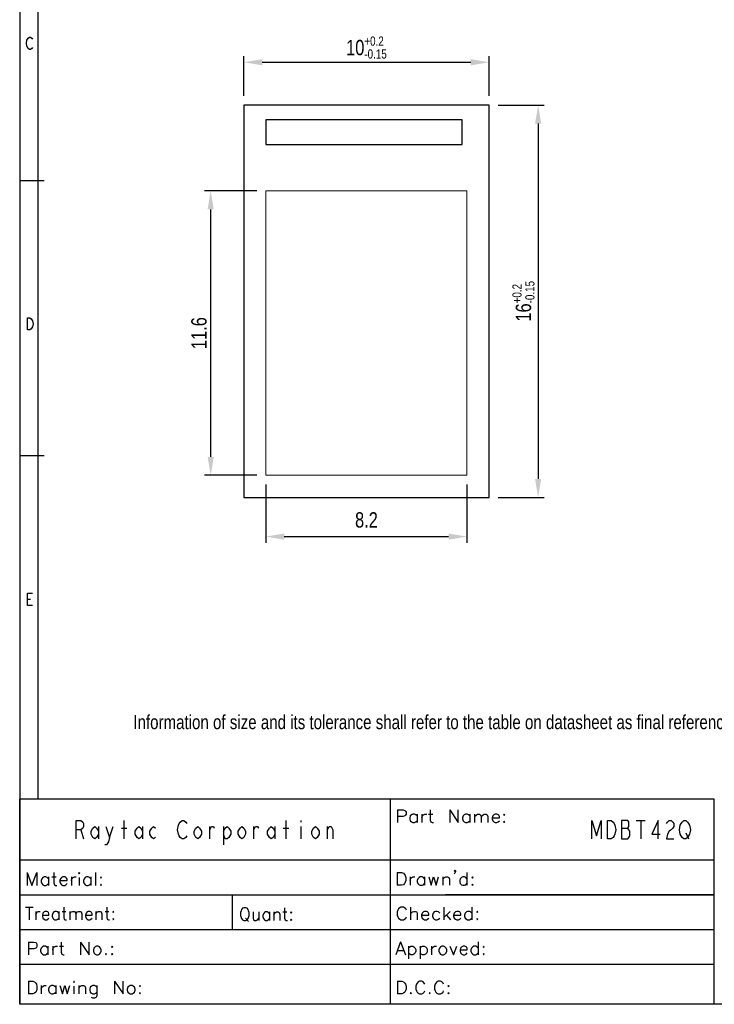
# Model space of a CAD drawing. Header units: millimetres. Extents: x 0 to 189, y 4 to 276.
# Tile 1 of 6: x 0 to 113, y 4 to 164. Entities that reach past the tile are written whole.
import ezdxf

# ---------------------------------------------------------------- set-up
doc = ezdxf.new("R2010")
doc.units = ezdxf.units.MM
doc.header["$LTSCALE"] = 19.36
doc.header["$PDMODE"] = 3
doc.header["$PDSIZE"] = 8
doc.layers.get('0').update_dxf_attribs({"linetype": 'CONTINUOUS'})
doc.layers.get('Defpoints').update_dxf_attribs({"linetype": 'CONTINUOUS'})
doc.styles.get("Standard").update_dxf_attribs({"font": 'txt', "width": 0.8})
doc.dimstyles.new('DIMSTYLE_1', dxfattribs={"dimtxt": 2.5, "dimasz": 3, "dimexe": 1, "dimexo": 1.5, "dimgap": 0.65, "dimtad": 1, "dimlfac": 0.25, "dimdsep": 46, "dimtxsty": 'Standard', "dimblk": '_FILLED', "dimcen": 0.09, "dimadec": 0, "dimazin": 0, "dimtol": 1, "dimtp": 0.2, "dimtm": 0.15, "dimtfac": 0.6, "dimtofl": 0, "dimtmove": 0, "dimatfit": 3, "dimldrblk": '_FILLED', "dimfxl": 0, "dimtolj": 1, "dimarcsym": 0})
doc.dimstyles.new('DIMSTYLE_2', dxfattribs={"dimtxt": 2.5, "dimasz": 3, "dimexe": 1, "dimexo": 1.5, "dimgap": 0.65, "dimtad": 1, "dimlfac": 0.25, "dimdsep": 46, "dimtxsty": 'Standard', "dimblk": '_FILLED', "dimcen": 0.09, "dimazin": 2, "dimtp": 0.2, "dimtm": 0.15, "dimtfac": 0.6, "dimtofl": 0, "dimtmove": 0, "dimatfit": 3, "dimldrblk": '_FILLED', "dimfxl": 0, "dimtolj": 1, "dimarcsym": 0})

# ---------------------------------------------------------------- blocks, each defined once
blk = doc.blocks.new('_FILLED')
at = {"color": 0, "linetype": 'ByBlock'}
blk.add_solid([(0, 0), (-1, 0.167), (-1, -0.167)], dxfattribs=at)
blk = doc.blocks.new('*D6')
at = {"color": 0, "linetype": 'Continuous', "lineweight": -2}
for p, q in [((40.15, 88.47), (40.15, 78.97)), ((72.95, 88.47), (72.95, 78.97)), ((43.15, 79.97), (69.95, 79.97))]:
    blk.add_line(p, q, dxfattribs=at)
at = {"layer": 'Defpoints', "color": 0, "linetype": 'Continuous', "lineweight": 0}
for p in [(40.15, 89.97), (72.95, 89.97), (72.95, 79.97)]:
    blk.add_point(p, dxfattribs=at)
at = {"color": 0, "linetype": 'Continuous', "lineweight": -2, "xscale": 3, "yscale": 3, "zscale": 3, "rotation": 180}
blk.add_blockref('_FILLED', (40.15, 79.97), dxfattribs=at)
at = {"color": 0, "linetype": 'Continuous', "lineweight": -2, "xscale": 3, "yscale": 3, "zscale": 3}
blk.add_blockref('_FILLED', (72.95, 79.97), dxfattribs=at)
at = {"color": 0, "linetype": 'Continuous', "insert": (56.55, 83.95), "char_height": 2.5, "attachment_point": 2, "line_spacing_factor": 0.9}
blk.add_mtext('\\A1;8.2', dxfattribs=at)
blk = doc.blocks.new('*D17')
at = {"color": 0, "lineweight": -2}
for p, q in [((36.55, 151.87), (36.55, 158.37)), ((76.55, 151.87), (76.55, 158.37)), ((39.55, 157.37), (73.55, 157.37))]:
    blk.add_line(p, q, dxfattribs=at)
at = {"layer": 'Defpoints', "color": 0, "lineweight": 0}
for p in [(76.55, 157.37), (36.55, 150.37), (76.55, 150.37)]:
    blk.add_point(p, dxfattribs=at)
at = {"color": 0, "lineweight": -2, "xscale": 3, "yscale": 3, "zscale": 3, "rotation": 180}
blk.add_blockref('_FILLED', (36.55, 157.37), dxfattribs=at)
at = {"color": 0, "lineweight": -2, "xscale": 3, "yscale": 3, "zscale": 3}
blk.add_blockref('_FILLED', (76.55, 157.37), dxfattribs=at)
at = {"color": 0, "lineweight": 0, "insert": (56.55, 159.77), "char_height": 2.5, "attachment_point": 5}
blk.add_mtext('\\A1;10{\\H0.6x;\\S+0.2^ -0.15;}', dxfattribs=at)
blk = doc.blocks.new('*D18')
at = {"color": 0, "lineweight": -2}
for p, q in [((78.05, 150.37), (85.55, 150.37)), ((84.55, 147.37), (84.55, 89.37)), ((78.05, 86.37), (85.55, 86.37))]:
    blk.add_line(p, q, dxfattribs=at)
at = {"layer": 'Defpoints', "color": 0, "lineweight": 0}
for p in [(76.55, 150.37), (76.55, 86.37), (84.55, 86.37)]:
    blk.add_point(p, dxfattribs=at)
at = {"color": 0, "lineweight": -2, "xscale": 3, "yscale": 3, "zscale": 3}
for p, rotation in [((84.55, 150.37), 90), ((84.55, 86.37), 270)]:
    blk.add_blockref('_FILLED', p, dxfattribs=dict(at, rotation=rotation))
at = {"color": 0, "lineweight": 0, "insert": (82.15, 118.37), "char_height": 2.5, "attachment_point": 5, "rotation": 90}
blk.add_mtext('\\A1;16{\\H0.6x;\\S+0.2^ -0.15;}', dxfattribs=at)
blk = doc.blocks.new('*D19')
at = {"color": 0, "lineweight": -2}
for p, q in [((38.65, 136.37), (30.15, 136.37)), ((31.15, 92.97), (31.15, 133.37)), ((38.65, 89.97), (30.15, 89.97))]:
    blk.add_line(p, q, dxfattribs=at)
at = {"layer": 'Defpoints', "color": 0, "lineweight": 0}
for p in [(31.15, 136.37), (40.15, 136.37), (40.15, 89.97)]:
    blk.add_point(p, dxfattribs=at)
at = {"color": 0, "lineweight": -2, "xscale": 3, "yscale": 3, "zscale": 3}
for p, rotation in [((31.15, 136.37), 90), ((31.15, 89.97), 270)]:
    blk.add_blockref('_FILLED', p, dxfattribs=dict(at, rotation=rotation))
at = {"color": 0, "lineweight": 0, "insert": (29.25, 113.17), "char_height": 2.5, "attachment_point": 5, "rotation": 90}
blk.add_mtext('\\A1;11.6', dxfattribs=at)

msp = doc.modelspace()

# ---------------------------------------------------------------- linework, layer by layer
at = {"color": 0, "linetype": 'Continuous'}
for p, q in [((0, 275.551), (0, 3.653)), ((2.977, 272.574), (2.977, 37.144)), ((1.082, 160.463), (1.181, 160.957)), ((1.181, 160.957), (1.378, 161.287)), ((1.378, 161.287), (1.576, 161.452)), ((1.576, 161.452), (1.774, 161.452)), ((1.774, 161.452), (1.971, 161.287)), ((1.971, 161.287), (2.07, 161.122)), ((1.181, 159.969), (1.082, 160.463)), ((1.378, 159.639), (1.181, 159.969)), ((1.576, 159.474), (1.378, 159.639)), ((1.774, 159.474), (1.576, 159.474)), ((1.971, 159.639), (1.774, 159.474)), ((2.07, 159.804), (1.971, 159.639)), ((36.545, 150.369), (36.545, 86.369)), ((76.545, 150.369), (36.545, 150.369)), ((76.545, 86.369), (76.545, 150.369)), ((40.145, 147.969), (40.145, 143.969)), ((72.145, 147.969), (40.145, 147.969)), ((72.145, 143.969), (72.145, 147.969)), ((40.145, 143.969), (72.145, 143.969)), ((3.977, 138.012), (0, 138.012)), ((1.279, 113.699), (1.279, 115.676)), ((1.279, 115.676), (1.675, 115.676)), ((1.675, 115.676), (1.873, 115.511)), ((1.873, 115.511), (2.07, 115.182)), ((2.07, 114.193), (1.873, 113.864)), ((2.07, 115.182), (2.169, 114.688)), ((2.169, 114.688), (2.07, 114.193)), ((1.675, 113.699), (1.279, 113.699)), ((1.873, 113.864), (1.675, 113.699)), ((3.977, 93.158), (0, 93.158)), ((36.545, 86.369), (76.545, 86.369)), ((1.279, 68.749), (1.279, 70.726)), ((1.279, 70.726), (2.07, 70.726)), ((1.279, 69.737), (1.774, 69.737)), ((2.07, 68.749), (1.279, 68.749)), ((113.282, 37.133), (0.002, 37.133)), ((0.002, 3.653), (0.002, 37.133)), ((60.462, 3.653), (60.462, 37.133)), ((113.282, 3.653), (113.282, 37.133)), ((61.633, 35.388), (62.523, 35.388)), ((61.633, 35.388), (61.633, 33.311)), ((62.523, 35.388), (62.819, 35.288)), ((66.969, 35.388), (66.969, 33.707)), ((70.132, 35.388), (71.515, 33.311)), ((70.132, 35.388), (70.132, 33.311)), ((71.515, 33.311), (71.515, 35.388)), ((62.523, 34.298), (61.633, 34.298)), ((62.819, 34.398), (62.523, 34.298)), ((62.819, 35.288), (62.916, 35.189)), ((62.916, 34.497), (62.819, 34.398)), ((62.916, 35.189), (63.016, 34.992)), ((63.016, 34.694), (62.916, 34.497)), ((63.016, 34.992), (63.016, 34.694)), ((63.707, 34.398), (63.61, 34.102)), ((63.61, 34.102), (63.61, 33.903)), ((63.61, 33.903), (63.707, 33.607)), ((63.906, 34.597), (63.707, 34.398)), ((64.102, 34.694), (63.906, 34.597)), ((64.401, 34.694), (64.102, 34.694)), ((64.597, 34.597), (64.401, 34.694)), ((64.796, 34.398), (64.597, 34.597)), ((64.796, 34.694), (64.796, 33.311)), ((65.587, 34.694), (65.587, 33.311)), ((65.587, 34.102), (65.684, 34.398)), ((65.684, 34.398), (65.883, 34.597)), ((65.883, 34.597), (66.079, 34.694)), ((66.079, 34.694), (66.375, 34.694)), ((66.673, 34.694), (67.365, 34.694)), ((72.305, 34.398), (72.206, 34.102)), ((72.206, 34.102), (72.206, 33.903)), ((72.206, 33.903), (72.305, 33.607)), ((72.502, 34.597), (72.305, 34.398)), ((72.701, 34.694), (72.502, 34.597)), ((72.997, 34.694), (72.701, 34.694)), ((73.196, 34.597), (72.997, 34.694)), ((73.392, 34.398), (73.196, 34.597)), ((73.392, 34.694), (73.392, 33.311)), ((74.183, 34.694), (74.183, 33.311)), ((74.183, 34.298), (74.479, 34.597)), ((74.479, 34.597), (74.678, 34.694)), ((74.678, 34.694), (74.974, 34.694)), ((74.974, 34.694), (75.17, 34.597)), ((75.17, 34.597), (75.269, 34.298)), ((75.269, 34.298), (75.565, 34.597)), ((75.269, 34.298), (75.269, 33.311)), ((75.565, 34.597), (75.764, 34.694)), ((75.764, 34.694), (76.06, 34.694)), ((76.06, 34.694), (76.259, 34.597)), ((76.259, 34.597), (76.356, 34.298)), ((76.356, 34.298), (76.356, 33.311)), ((77.147, 34.398), (77.05, 34.102)), ((77.05, 34.102), (78.233, 34.102)), ((77.05, 34.102), (77.05, 33.903)), ((77.05, 33.903), (77.147, 33.607)), ((77.346, 34.597), (77.147, 34.398)), ((77.542, 34.694), (77.346, 34.597)), ((77.838, 34.694), (77.542, 34.694)), ((78.037, 34.597), (77.838, 34.694)), ((78.136, 34.497), (78.037, 34.597)), ((78.233, 34.298), (78.136, 34.497)), ((78.233, 34.102), (78.233, 34.298)), ((79.024, 34.694), (78.927, 34.597)), ((78.927, 34.597), (79.024, 34.497)), ((79.124, 34.597), (79.024, 34.694)), ((79.024, 34.497), (79.124, 34.597)), ((9.232, 30.648), (9.232, 33.648)), ((9.232, 33.648), (9.982, 33.648)), ((9.982, 32.148), (9.232, 32.148)), ((9.982, 33.648), (10.282, 33.398)), ((10.282, 32.398), (9.982, 32.148)), ((9.982, 32.148), (10.432, 30.648)), ((10.282, 33.398), (10.432, 33.148)), ((10.432, 32.648), (10.282, 32.398)), ((10.432, 33.148), (10.432, 32.648)), ((11.632, 31.898), (11.932, 32.398)), ((11.932, 32.398), (12.232, 32.648)), ((12.232, 32.648), (12.532, 32.398)), ((12.532, 32.398), (12.832, 31.898)), ((12.832, 32.648), (12.832, 30.648)), ((14.032, 32.648), (14.632, 30.898)), ((14.632, 30.898), (15.232, 32.648)), ((16.582, 32.398), (17.482, 32.398)), ((17.032, 30.648), (17.032, 33.648)), ((18.832, 31.898), (19.132, 32.398)), ((19.132, 32.398), (19.432, 32.648)), ((19.432, 32.648), (19.732, 32.398)), ((19.732, 32.398), (20.032, 31.898)), ((20.032, 32.648), (20.032, 30.648)), ((21.232, 31.898), (21.532, 32.398)), ((21.532, 32.398), (21.832, 32.648)), ((21.832, 32.648), (22.132, 32.398)), ((25.732, 32.148), (25.882, 32.898)), ((25.882, 31.398), (25.732, 32.148)), ((25.882, 32.898), (26.032, 33.148)), ((26.032, 33.148), (26.182, 33.398)), ((26.182, 33.398), (26.482, 33.648)), ((26.482, 33.648), (26.782, 33.648)), ((26.782, 33.648), (27.082, 33.398)), ((27.082, 33.398), (27.232, 33.148)), ((28.432, 31.898), (28.732, 32.398)), ((28.732, 32.398), (29.032, 32.648)), ((29.032, 32.648), (29.332, 32.398)), ((29.332, 32.398), (29.632, 31.898)), ((30.982, 30.648), (30.982, 32.648)), ((30.982, 32.148), (31.282, 32.648)), ((31.282, 32.648), (31.582, 32.648)), ((31.582, 32.648), (31.732, 32.398)), ((33.232, 32.648), (33.232, 29.648)), ((33.232, 31.898), (33.532, 32.398)), ((33.532, 32.398), (33.832, 32.648)), ((33.832, 32.648), (34.132, 32.398)), ((34.132, 32.398), (34.432, 31.898)), ((35.632, 31.898), (35.932, 32.398)), ((35.932, 32.398), (36.232, 32.648)), ((36.232, 32.648), (36.532, 32.398)), ((36.532, 32.398), (36.832, 31.898)), ((38.182, 30.648), (38.182, 32.648)), ((38.182, 32.148), (38.482, 32.648)), ((38.482, 32.648), (38.782, 32.648)), ((38.782, 32.648), (38.932, 32.398)), ((40.432, 31.898), (40.732, 32.398)), ((40.732, 32.398), (41.032, 32.648)), ((41.032, 32.648), (41.332, 32.398)), ((41.332, 32.398), (41.632, 31.898)), ((41.632, 32.648), (41.632, 30.648)), ((42.982, 32.398), (43.882, 32.398)), ((43.432, 30.648), (43.432, 33.648)), ((45.832, 33.648), (45.832, 33.398)), ((45.832, 32.648), (45.832, 30.648)), ((47.632, 31.898), (47.932, 32.398)), ((47.932, 32.398), (48.232, 32.648)), ((48.232, 32.648), (48.532, 32.398)), ((48.532, 32.398), (48.832, 31.898)), ((50.182, 30.648), (50.182, 32.648)), ((50.182, 32.148), (50.482, 32.648)), ((50.482, 32.648), (50.782, 32.648)), ((50.782, 32.648), (51.082, 32.148)), ((51.082, 32.148), (51.082, 30.648)), ((63.707, 33.607), (63.906, 33.411)), ((63.906, 33.411), (64.102, 33.311)), ((64.102, 33.311), (64.401, 33.311)), ((64.401, 33.311), (64.597, 33.411)), ((64.597, 33.411), (64.796, 33.607)), ((66.969, 33.707), (67.069, 33.411)), ((67.069, 33.411), (67.265, 33.311)), ((67.265, 33.311), (67.464, 33.311)), ((72.305, 33.607), (72.502, 33.411)), ((72.502, 33.411), (72.701, 33.311)), ((72.701, 33.311), (72.997, 33.311)), ((72.997, 33.311), (73.196, 33.411)), ((73.196, 33.411), (73.392, 33.607)), ((77.147, 33.607), (77.346, 33.411)), ((77.346, 33.411), (77.542, 33.311)), ((77.542, 33.311), (77.838, 33.311)), ((77.838, 33.311), (78.037, 33.411)), ((78.037, 33.411), (78.233, 33.607)), ((79.024, 33.508), (78.927, 33.411)), ((78.927, 33.411), (79.024, 33.311)), ((79.124, 33.411), (79.024, 33.508)), ((79.024, 33.311), (79.124, 33.411)), ((93.332, 30.648), (93.332, 33.648)), ((93.332, 33.648), (94.082, 31.148)), ((94.082, 31.148), (94.832, 33.648)), ((94.832, 33.648), (94.832, 30.648)), ((95.882, 33.648), (96.482, 33.648)), ((95.882, 30.648), (95.882, 33.648)), ((96.482, 33.648), (96.782, 33.398)), ((96.782, 33.398), (96.932, 33.148)), ((96.932, 33.148), (97.082, 32.898)), ((97.082, 32.898), (97.232, 32.148)), ((97.232, 32.148), (97.082, 31.398)), ((98.132, 33.648), (98.132, 30.648)), ((99.182, 33.648), (98.132, 33.648)), ((98.132, 32.398), (99.182, 32.398)), ((99.332, 33.398), (99.182, 33.648)), ((99.182, 32.398), (99.332, 32.648)), ((99.332, 32.148), (99.182, 32.398)), ((99.332, 32.648), (99.332, 33.398)), ((99.482, 31.898), (99.332, 32.148)), ((100.532, 33.648), (102.032, 33.648)), ((101.282, 33.648), (101.282, 30.648)), ((104.132, 33.648), (103.082, 31.398)), ((104.132, 30.648), (104.132, 33.648)), ((105.482, 33.148), (105.632, 33.398)), ((105.632, 33.398), (105.932, 33.648)), ((105.932, 33.648), (106.232, 33.648)), ((106.232, 32.148), (105.932, 31.898)), ((106.232, 33.648), (106.532, 33.398)), ((106.532, 32.398), (106.232, 32.148)), ((106.532, 33.398), (106.682, 33.148)), ((106.682, 32.648), (106.532, 32.398)), ((106.682, 33.148), (106.682, 32.648)), ((107.582, 32.148), (107.732, 32.898)), ((107.732, 31.398), (107.582, 32.148)), ((107.732, 32.898), (107.882, 33.148)), ((107.882, 33.148), (108.032, 33.398)), ((108.032, 33.398), (108.332, 33.648)), ((108.332, 33.648), (108.632, 33.648)), ((108.632, 33.648), (108.932, 33.398)), ((108.932, 33.398), (109.082, 33.148)), ((109.082, 33.148), (109.232, 32.898)), ((109.232, 32.898), (109.382, 32.148)), ((109.382, 32.148), (109.232, 31.398)), ((11.632, 31.398), (11.632, 31.898)), ((11.932, 30.898), (11.632, 31.398)), ((12.232, 30.648), (11.932, 30.898)), ((12.532, 30.898), (12.232, 30.648)), ((12.832, 31.398), (12.532, 30.898)), ((14.632, 30.898), (14.482, 30.148)), ((18.832, 31.398), (18.832, 31.898)), ((19.132, 30.898), (18.832, 31.398)), ((19.432, 30.648), (19.132, 30.898)), ((19.732, 30.898), (19.432, 30.648)), ((20.032, 31.398), (19.732, 30.898)), ((21.232, 31.398), (21.232, 31.898)), ((21.532, 30.898), (21.232, 31.398)), ((21.832, 30.648), (21.532, 30.898)), ((22.132, 30.898), (21.832, 30.648)), ((26.032, 31.148), (25.882, 31.398)), ((26.182, 30.898), (26.032, 31.148)), ((26.482, 30.648), (26.182, 30.898)), ((26.782, 30.648), (26.482, 30.648)), ((27.082, 30.898), (26.782, 30.648)), ((27.232, 31.148), (27.082, 30.898)), ((28.432, 31.398), (28.432, 31.898)), ((28.732, 30.898), (28.432, 31.398)), ((29.032, 30.648), (28.732, 30.898)), ((29.332, 30.898), (29.032, 30.648)), ((29.632, 31.398), (29.332, 30.898)), ((29.632, 31.898), (29.632, 31.398)), ((33.532, 30.648), (33.232, 31.398)), ((33.832, 30.648), (33.532, 30.648)), ((34.132, 30.898), (33.832, 30.648)), ((34.432, 31.398), (34.132, 30.898)), ((34.432, 31.898), (34.432, 31.398)), ((35.632, 31.398), (35.632, 31.898)), ((35.932, 30.898), (35.632, 31.398)), ((36.232, 30.648), (35.932, 30.898)), ((36.532, 30.898), (36.232, 30.648)), ((36.832, 31.398), (36.532, 30.898)), ((36.832, 31.898), (36.832, 31.398)), ((40.432, 31.398), (40.432, 31.898)), ((40.732, 30.898), (40.432, 31.398)), ((41.032, 30.648), (40.732, 30.898)), ((41.332, 30.898), (41.032, 30.648)), ((41.632, 31.398), (41.332, 30.898)), ((47.632, 31.398), (47.632, 31.898)), ((47.932, 30.898), (47.632, 31.398)), ((48.232, 30.648), (47.932, 30.898)), ((48.532, 30.898), (48.232, 30.648)), ((48.832, 31.398), (48.532, 30.898)), ((48.832, 31.898), (48.832, 31.398)), ((96.482, 30.648), (95.882, 30.648)), ((96.782, 30.898), (96.482, 30.648)), ((96.932, 31.148), (96.782, 30.898)), ((97.082, 31.398), (96.932, 31.148)), ((98.132, 30.648), (99.182, 30.648)), ((99.182, 30.648), (99.332, 30.898)), ((99.332, 30.898), (99.482, 31.148)), ((99.482, 31.148), (99.482, 31.898)), ((103.082, 31.398), (104.432, 31.398)), ((105.632, 31.398), (105.482, 30.648)), ((105.482, 30.648), (106.682, 30.648)), ((105.932, 31.898), (105.632, 31.398)), ((107.882, 31.148), (107.732, 31.398)), ((108.032, 30.898), (107.882, 31.148)), ((108.332, 30.648), (108.032, 30.898)), ((108.632, 30.648), (108.332, 30.648)), ((108.632, 31.648), (109.082, 30.648)), ((108.932, 30.898), (108.632, 30.648)), ((109.082, 31.148), (108.932, 30.898)), ((109.232, 31.398), (109.082, 31.148)), ((14.182, 29.648), (13.882, 29.648)), ((14.482, 30.148), (14.182, 29.648)), ((113.282, 27.163), (0.002, 27.163)), ((1.209, 25.147), (2.001, 23.066)), ((1.209, 25.147), (1.209, 23.066)), ((2.001, 23.066), (2.793, 25.147)), ((2.793, 25.147), (2.793, 23.066)), ((3.585, 24.153), (3.485, 23.858)), ((3.78, 24.354), (3.585, 24.153)), ((3.981, 24.455), (3.78, 24.354)), ((4.277, 24.455), (3.981, 24.455)), ((4.472, 24.354), (4.277, 24.455)), ((4.673, 24.153), (4.472, 24.354)), ((4.673, 24.455), (4.673, 23.066)), ((5.264, 24.455), (5.955, 24.455)), ((5.559, 25.147), (5.559, 23.462)), ((6.647, 24.153), (6.546, 23.858)), ((6.842, 24.354), (6.647, 24.153)), ((7.043, 24.455), (6.842, 24.354)), ((7.338, 24.455), (7.043, 24.455)), ((7.533, 24.354), (7.338, 24.455)), ((7.634, 24.254), (7.533, 24.354)), ((7.734, 24.059), (7.634, 24.254)), ((8.426, 24.455), (8.426, 23.066)), ((8.426, 23.858), (8.526, 24.153)), ((8.526, 24.153), (8.721, 24.354)), ((8.721, 24.354), (8.923, 24.455)), ((8.923, 24.455), (9.218, 24.455)), ((9.708, 25.147), (9.614, 25.046)), ((9.614, 25.046), (9.708, 24.945)), ((9.809, 25.046), (9.708, 25.147)), ((9.708, 24.945), (9.809, 25.046)), ((9.708, 24.354), (9.708, 23.066)), ((10.5, 24.153), (10.4, 23.858)), ((10.695, 24.354), (10.5, 24.153)), ((10.897, 24.455), (10.695, 24.354)), ((11.192, 24.455), (10.897, 24.455)), ((11.387, 24.354), (11.192, 24.455)), ((11.588, 24.153), (11.387, 24.354)), ((11.588, 24.455), (11.588, 23.066)), ((12.38, 25.147), (12.38, 23.066)), ((13.267, 24.455), (13.166, 24.354)), ((13.166, 24.354), (13.267, 24.254)), ((13.367, 24.354), (13.267, 24.455)), ((13.267, 24.254), (13.367, 24.354)), ((61.585, 25.143), (62.276, 25.143)), ((61.585, 25.143), (61.585, 23.067)), ((62.276, 25.143), (62.572, 25.043)), ((62.572, 25.043), (62.771, 24.847)), ((62.771, 24.847), (62.87, 24.648)), ((62.87, 24.648), (62.967, 24.352)), ((62.967, 24.352), (62.967, 23.857)), ((63.658, 24.452), (63.658, 23.067)), ((63.658, 23.857), (63.758, 24.153)), ((63.758, 24.153), (63.957, 24.352)), ((63.957, 24.352), (64.153, 24.452)), ((64.153, 24.452), (64.449, 24.452)), ((64.944, 24.153), (64.844, 23.857)), ((65.143, 24.352), (64.944, 24.153)), ((65.339, 24.452), (65.143, 24.352)), ((65.635, 24.452), (65.339, 24.452)), ((65.834, 24.352), (65.635, 24.452)), ((66.031, 24.153), (65.834, 24.352)), ((66.031, 24.452), (66.031, 23.067)), ((66.722, 24.452), (67.117, 23.067)), ((67.117, 23.067), (67.513, 24.452)), ((67.513, 24.452), (67.908, 23.067)), ((67.908, 23.067), (68.303, 24.452)), ((68.997, 24.452), (68.997, 23.067)), ((68.997, 24.056), (69.293, 24.352)), ((69.293, 24.352), (69.489, 24.452)), ((69.489, 24.452), (69.785, 24.452)), ((69.785, 24.452), (69.984, 24.352)), ((69.984, 24.352), (70.084, 24.056)), ((70.875, 25.439), (70.971, 25.538)), ((70.971, 25.342), (70.875, 25.439)), ((70.971, 25.043), (70.875, 24.944)), ((70.971, 25.538), (71.071, 25.439)), ((71.071, 25.439), (70.971, 25.342)), ((71.071, 25.242), (70.971, 25.043)), ((71.071, 25.439), (71.071, 25.242)), ((71.862, 24.153), (71.762, 23.857)), ((72.061, 24.352), (71.862, 24.153)), ((72.257, 24.452), (72.061, 24.352)), ((72.553, 24.452), (72.257, 24.452)), ((72.752, 24.352), (72.553, 24.452)), ((72.948, 24.153), (72.752, 24.352)), ((72.948, 25.143), (72.948, 23.067)), ((73.838, 24.452), (73.739, 24.352)), ((73.739, 24.352), (73.838, 24.253)), ((73.938, 24.352), (73.838, 24.452)), ((73.838, 24.253), (73.938, 24.352)), ((3.485, 23.858), (3.485, 23.663)), ((3.485, 23.663), (3.585, 23.367)), ((3.585, 23.367), (3.78, 23.166)), ((3.78, 23.166), (3.981, 23.066)), ((3.981, 23.066), (4.277, 23.066)), ((4.277, 23.066), (4.472, 23.166)), ((4.472, 23.166), (4.673, 23.367)), ((5.559, 23.462), (5.66, 23.166)), ((5.66, 23.166), (5.855, 23.066)), ((5.855, 23.066), (6.056, 23.066)), ((6.546, 23.858), (7.734, 23.858)), ((6.546, 23.858), (6.546, 23.663)), ((6.546, 23.663), (6.647, 23.367)), ((6.647, 23.367), (6.842, 23.166)), ((6.842, 23.166), (7.043, 23.066)), ((7.043, 23.066), (7.338, 23.066)), ((7.338, 23.066), (7.533, 23.166)), ((7.533, 23.166), (7.734, 23.367)), ((7.734, 23.858), (7.734, 24.059)), ((10.4, 23.858), (10.4, 23.663)), ((10.4, 23.663), (10.5, 23.367)), ((10.5, 23.367), (10.695, 23.166)), ((10.695, 23.166), (10.897, 23.066)), ((10.897, 23.066), (11.192, 23.066)), ((11.192, 23.066), (11.387, 23.166)), ((11.387, 23.166), (11.588, 23.367)), ((13.267, 23.267), (13.166, 23.166)), ((13.166, 23.166), (13.267, 23.066)), ((13.367, 23.166), (13.267, 23.267)), ((13.267, 23.066), (13.367, 23.166)), ((62.276, 23.067), (61.585, 23.067)), ((62.572, 23.166), (62.276, 23.067)), ((62.771, 23.362), (62.572, 23.166)), ((62.87, 23.561), (62.771, 23.362)), ((62.967, 23.857), (62.87, 23.561)), ((64.844, 23.857), (64.844, 23.661)), ((64.844, 23.661), (64.944, 23.362)), ((64.944, 23.362), (65.143, 23.166)), ((65.143, 23.166), (65.339, 23.067)), ((65.339, 23.067), (65.635, 23.067)), ((65.635, 23.067), (65.834, 23.166)), ((65.834, 23.166), (66.031, 23.362)), ((70.084, 24.056), (70.084, 23.067)), ((71.762, 23.857), (71.762, 23.661)), ((71.762, 23.661), (71.862, 23.362)), ((71.862, 23.362), (72.061, 23.166)), ((72.061, 23.166), (72.257, 23.067)), ((72.257, 23.067), (72.553, 23.067)), ((72.553, 23.067), (72.752, 23.166)), ((72.752, 23.166), (72.948, 23.362)), ((73.838, 23.266), (73.739, 23.166)), ((73.739, 23.166), (73.838, 23.067)), ((73.938, 23.166), (73.838, 23.266)), ((73.838, 23.067), (73.938, 23.166)), ((113.282, 21.483), (0.002, 21.483)), ((34.732, 15.803), (34.732, 21.483)), ((113.282, 21.491), (69.463, 21.491)), ((0.945, 19.514), (2.19, 19.514)), ((1.568, 19.514), (1.568, 17.433)), ((7.175, 19.514), (7.175, 17.829)), ((14.197, 19.514), (14.197, 17.829)), ((36.359, 19.315), (36.182, 19.116)), ((36.539, 19.414), (36.359, 19.315)), ((36.894, 19.414), (36.539, 19.414)), ((37.072, 19.315), (36.894, 19.414)), ((37.249, 19.116), (37.072, 19.315)), ((43.209, 19.414), (43.209, 17.733)), ((61.98, 19.411), (61.781, 19.215)), ((62.176, 19.511), (61.98, 19.411)), ((62.572, 19.511), (62.176, 19.511)), ((62.768, 19.411), (62.572, 19.511)), ((62.967, 19.215), (62.768, 19.411)), ((63.758, 19.511), (63.758, 17.435)), ((69.194, 19.511), (69.194, 17.435)), ((73.739, 19.511), (73.739, 17.435)), ((2.637, 18.822), (2.637, 17.433)), ((2.637, 18.225), (2.725, 18.521)), ((2.725, 18.521), (2.907, 18.722)), ((2.907, 18.722), (3.083, 18.822)), ((3.083, 18.822), (3.347, 18.822)), ((3.793, 18.521), (3.705, 18.225)), ((3.705, 18.225), (4.774, 18.225)), ((3.705, 18.225), (3.705, 18.03)), ((3.705, 18.03), (3.793, 17.735)), ((3.969, 18.722), (3.793, 18.521)), ((3.793, 17.735), (3.969, 17.534)), ((4.152, 18.822), (3.969, 18.722)), ((4.416, 18.822), (4.152, 18.822)), ((4.592, 18.722), (4.416, 18.822)), ((4.686, 18.621), (4.592, 18.722)), ((4.592, 17.534), (4.774, 17.735)), ((4.774, 18.426), (4.686, 18.621)), ((4.774, 18.225), (4.774, 18.426)), ((5.396, 18.521), (5.308, 18.225)), ((5.308, 18.225), (5.308, 18.03)), ((5.308, 18.03), (5.396, 17.735)), ((5.572, 18.722), (5.396, 18.521)), ((5.396, 17.735), (5.572, 17.534)), ((5.748, 18.822), (5.572, 18.722)), ((6.019, 18.822), (5.748, 18.822)), ((6.195, 18.722), (6.019, 18.822)), ((6.371, 18.521), (6.195, 18.722)), ((6.195, 17.534), (6.371, 17.735)), ((6.371, 18.822), (6.371, 17.433)), ((6.905, 18.822), (7.527, 18.822)), ((7.175, 17.829), (7.263, 17.534)), ((8.15, 18.822), (8.15, 17.433)), ((8.15, 18.426), (8.42, 18.722)), ((8.42, 18.722), (8.596, 18.822)), ((8.596, 18.822), (8.86, 18.822)), ((8.86, 18.822), (9.043, 18.722)), ((9.043, 18.722), (9.131, 18.426)), ((9.131, 18.426), (9.395, 18.722)), ((9.131, 18.426), (9.131, 17.433)), ((9.395, 18.722), (9.577, 18.822)), ((9.577, 18.822), (9.841, 18.822)), ((9.841, 18.822), (10.017, 18.722)), ((10.017, 18.722), (10.111, 18.426)), ((10.111, 18.426), (10.111, 17.433)), ((10.822, 18.521), (10.734, 18.225)), ((10.734, 18.225), (11.796, 18.225)), ((10.734, 18.225), (10.734, 18.03)), ((10.734, 18.03), (10.822, 17.735)), ((10.998, 18.722), (10.822, 18.521)), ((10.822, 17.735), (10.998, 17.534)), ((11.174, 18.822), (10.998, 18.722)), ((11.444, 18.822), (11.174, 18.822)), ((11.62, 18.722), (11.444, 18.822)), ((11.708, 18.621), (11.62, 18.722)), ((11.62, 17.534), (11.796, 17.735)), ((11.796, 18.426), (11.708, 18.621)), ((11.796, 18.225), (11.796, 18.426)), ((12.418, 18.822), (12.418, 17.433)), ((12.418, 18.426), (12.689, 18.722)), ((12.689, 18.722), (12.865, 18.822)), ((12.865, 18.822), (13.135, 18.822)), ((13.135, 18.822), (13.311, 18.722)), ((13.311, 18.722), (13.399, 18.426)), ((13.399, 18.426), (13.399, 17.433)), ((13.933, 18.822), (14.556, 18.822)), ((14.197, 17.829), (14.286, 17.534)), ((15.266, 18.822), (15.178, 18.722)), ((15.178, 18.722), (15.266, 18.621)), ((15.354, 18.722), (15.266, 18.822)), ((15.266, 18.621), (15.354, 18.722)), ((36.093, 18.919), (36.004, 18.623)), ((36.004, 18.623), (36.004, 18.128)), ((36.004, 18.128), (36.093, 17.83)), ((36.182, 19.116), (36.093, 18.919)), ((36.093, 17.83), (36.182, 17.634)), ((36.805, 17.733), (37.338, 17.139)), ((37.338, 18.919), (37.249, 19.116)), ((37.249, 17.634), (37.338, 17.83)), ((37.427, 18.623), (37.338, 18.919)), ((37.338, 17.83), (37.427, 18.128)), ((37.427, 18.128), (37.427, 18.623)), ((38.051, 18.72), (38.051, 17.733)), ((38.051, 17.733), (38.14, 17.435)), ((38.761, 17.435), (39.027, 17.733)), ((39.027, 18.72), (39.027, 17.338)), ((39.74, 18.424), (39.651, 18.128)), ((39.651, 18.128), (39.651, 17.929)), ((39.651, 17.929), (39.74, 17.634)), ((39.917, 18.623), (39.74, 18.424)), ((40.095, 18.72), (39.917, 18.623)), ((40.361, 18.72), (40.095, 18.72)), ((40.541, 18.623), (40.361, 18.72)), ((40.719, 18.424), (40.541, 18.623)), ((40.719, 18.72), (40.719, 17.338)), ((41.429, 18.72), (41.429, 17.338)), ((41.429, 18.325), (41.695, 18.623)), ((41.695, 18.623), (41.875, 18.72)), ((41.875, 18.72), (42.142, 18.72)), ((42.142, 18.72), (42.319, 18.623)), ((42.319, 18.623), (42.408, 18.325)), ((42.408, 18.325), (42.408, 17.338)), ((42.94, 18.72), (43.564, 18.72)), ((43.209, 17.733), (43.298, 17.435)), ((44.274, 18.72), (44.186, 18.623)), ((44.186, 18.623), (44.274, 18.524)), ((44.363, 18.623), (44.274, 18.72)), ((44.274, 18.524), (44.363, 18.623)), ((61.682, 19.016), (61.585, 18.72)), ((61.585, 18.72), (61.585, 18.225)), ((61.585, 18.225), (61.682, 17.929)), ((61.781, 19.215), (61.682, 19.016)), ((61.682, 17.929), (61.781, 17.73)), ((61.781, 17.73), (61.98, 17.534)), ((62.768, 17.534), (62.967, 17.73)), ((63.067, 19.016), (62.967, 19.215)), ((62.967, 17.73), (63.067, 17.929)), ((63.758, 18.422), (64.054, 18.72)), ((64.054, 18.72), (64.253, 18.817)), ((64.253, 18.817), (64.549, 18.817)), ((64.549, 18.817), (64.745, 18.72)), ((64.745, 18.72), (64.844, 18.422)), ((64.844, 18.422), (64.844, 17.435)), ((65.635, 18.521), (65.536, 18.225)), ((65.536, 18.225), (66.722, 18.225)), ((65.536, 18.225), (65.536, 18.026)), ((65.536, 18.026), (65.635, 17.73)), ((65.832, 18.72), (65.635, 18.521)), ((65.635, 17.73), (65.832, 17.534)), ((66.031, 18.817), (65.832, 18.72)), ((66.326, 18.817), (66.031, 18.817)), ((66.525, 18.72), (66.326, 18.817)), ((66.622, 18.621), (66.525, 18.72)), ((66.525, 17.534), (66.722, 17.73)), ((66.722, 18.422), (66.622, 18.621)), ((66.722, 18.225), (66.722, 18.422)), ((67.413, 18.521), (67.316, 18.225)), ((67.316, 18.225), (67.316, 18.026)), ((67.316, 18.026), (67.413, 17.73)), ((67.612, 18.72), (67.413, 18.521)), ((67.413, 17.73), (67.612, 17.534)), ((67.808, 18.817), (67.612, 18.72)), ((68.104, 18.817), (67.808, 18.817)), ((68.303, 18.72), (68.104, 18.817)), ((68.5, 18.521), (68.303, 18.72)), ((68.303, 17.534), (68.5, 17.73)), ((70.181, 18.817), (69.194, 17.83)), ((69.589, 18.225), (70.28, 17.435)), ((70.872, 18.521), (70.775, 18.225)), ((70.775, 18.225), (71.958, 18.225)), ((70.775, 18.225), (70.775, 18.026)), ((70.775, 18.026), (70.872, 17.73)), ((71.071, 18.72), (70.872, 18.521)), ((70.872, 17.73), (71.071, 17.534)), ((71.267, 18.817), (71.071, 18.72)), ((71.563, 18.817), (71.267, 18.817)), ((71.762, 18.72), (71.563, 18.817)), ((71.862, 18.621), (71.762, 18.72)), ((71.762, 17.534), (71.958, 17.73)), ((71.958, 18.422), (71.862, 18.621)), ((71.958, 18.225), (71.958, 18.422)), ((72.652, 18.521), (72.553, 18.225)), ((72.553, 18.225), (72.553, 18.026)), ((72.553, 18.026), (72.652, 17.73)), ((72.849, 18.72), (72.652, 18.521)), ((72.652, 17.73), (72.849, 17.534)), ((73.048, 18.817), (72.849, 18.72)), ((73.344, 18.817), (73.048, 18.817)), ((73.54, 18.72), (73.344, 18.817)), ((73.739, 18.521), (73.54, 18.72)), ((73.54, 17.534), (73.739, 17.73)), ((74.627, 18.817), (74.53, 18.72)), ((74.53, 18.72), (74.627, 18.621)), ((74.726, 18.72), (74.627, 18.817)), ((74.627, 18.621), (74.726, 18.72)), ((3.969, 17.534), (4.152, 17.433)), ((4.152, 17.433), (4.416, 17.433)), ((4.416, 17.433), (4.592, 17.534)), ((5.572, 17.534), (5.748, 17.433)), ((5.748, 17.433), (6.019, 17.433)), ((6.019, 17.433), (6.195, 17.534)), ((7.263, 17.534), (7.439, 17.433)), ((7.439, 17.433), (7.615, 17.433)), ((10.998, 17.534), (11.174, 17.433)), ((11.174, 17.433), (11.444, 17.433)), ((11.444, 17.433), (11.62, 17.534)), ((14.286, 17.534), (14.468, 17.433)), ((14.468, 17.433), (14.644, 17.433)), ((15.266, 17.634), (15.178, 17.534)), ((15.178, 17.534), (15.266, 17.433)), ((15.354, 17.534), (15.266, 17.634)), ((15.266, 17.433), (15.354, 17.534)), ((36.182, 17.634), (36.359, 17.435)), ((36.359, 17.435), (36.539, 17.338)), ((36.539, 17.338), (36.894, 17.338)), ((36.894, 17.338), (37.072, 17.435)), ((37.072, 17.435), (37.249, 17.634)), ((38.14, 17.435), (38.317, 17.338)), ((38.317, 17.338), (38.583, 17.338)), ((38.583, 17.338), (38.761, 17.435)), ((39.74, 17.634), (39.917, 17.435)), ((39.917, 17.435), (40.095, 17.338)), ((40.095, 17.338), (40.361, 17.338)), ((40.361, 17.338), (40.541, 17.435)), ((40.541, 17.435), (40.719, 17.634)), ((43.298, 17.435), (43.476, 17.338)), ((43.476, 17.338), (43.653, 17.338)), ((44.274, 17.534), (44.186, 17.435)), ((44.186, 17.435), (44.274, 17.338)), ((44.363, 17.435), (44.274, 17.534)), ((44.274, 17.338), (44.363, 17.435)), ((61.98, 17.534), (62.176, 17.435)), ((62.176, 17.435), (62.572, 17.435)), ((62.572, 17.435), (62.768, 17.534)), ((65.832, 17.534), (66.031, 17.435)), ((66.031, 17.435), (66.326, 17.435)), ((66.326, 17.435), (66.525, 17.534)), ((67.612, 17.534), (67.808, 17.435)), ((67.808, 17.435), (68.104, 17.435)), ((68.104, 17.435), (68.303, 17.534)), ((71.071, 17.534), (71.267, 17.435)), ((71.267, 17.435), (71.563, 17.435)), ((71.563, 17.435), (71.762, 17.534)), ((72.849, 17.534), (73.048, 17.435)), ((73.048, 17.435), (73.344, 17.435)), ((73.344, 17.435), (73.54, 17.534)), ((74.627, 17.631), (74.53, 17.534)), ((74.53, 17.534), (74.627, 17.435)), ((74.726, 17.534), (74.627, 17.631)), ((74.627, 17.435), (74.726, 17.534)), ((113.282, 15.803), (0.002, 15.803)), ((1.436, 13.818), (2.322, 13.818)), ((1.436, 13.818), (1.436, 11.744)), ((2.322, 13.818), (2.618, 13.724)), ((2.618, 13.724), (2.718, 13.623)), ((2.718, 12.932), (2.618, 12.831)), ((2.718, 13.623), (2.819, 13.428)), ((2.819, 13.127), (2.718, 12.932)), ((2.819, 13.428), (2.819, 13.127)), ((3.705, 13.032), (3.51, 12.831)), ((3.906, 13.127), (3.705, 13.032)), ((4.202, 13.127), (3.906, 13.127)), ((4.397, 13.032), (4.202, 13.127)), ((4.598, 12.831), (4.397, 13.032)), ((4.598, 13.127), (4.598, 11.744)), ((5.384, 13.127), (5.384, 11.744)), ((5.484, 12.831), (5.679, 13.032)), ((5.679, 13.032), (5.88, 13.127)), ((5.88, 13.127), (6.176, 13.127)), ((6.471, 13.127), (7.163, 13.127)), ((6.767, 13.818), (6.767, 12.14)), ((9.929, 13.818), (11.312, 11.744)), ((9.929, 13.818), (9.929, 11.744)), ((11.312, 11.744), (11.312, 13.818)), ((12.305, 13.032), (12.104, 12.831)), ((12.5, 13.127), (12.305, 13.032)), ((12.796, 13.127), (12.5, 13.127)), ((12.997, 13.032), (12.796, 13.127)), ((13.192, 12.831), (12.997, 13.032)), ((15.071, 13.127), (14.971, 13.032)), ((14.971, 13.032), (15.071, 12.932)), ((15.172, 13.032), (15.071, 13.127)), ((15.071, 12.932), (15.172, 13.032)), ((62.128, 13.82), (61.337, 11.743)), ((62.128, 13.82), (62.916, 11.743)), ((63.411, 13.129), (63.411, 11.052)), ((63.411, 12.83), (63.61, 13.029)), ((63.61, 13.029), (63.806, 13.129)), ((63.806, 13.129), (64.102, 13.129)), ((64.102, 13.129), (64.301, 13.029)), ((64.301, 13.029), (64.498, 12.83)), ((65.288, 13.129), (65.288, 11.052)), ((65.288, 12.83), (65.487, 13.029)), ((65.487, 13.029), (65.684, 13.129)), ((65.684, 13.129), (65.98, 13.129)), ((65.98, 13.129), (66.179, 13.029)), ((66.179, 13.029), (66.375, 12.83)), ((67.166, 13.129), (67.166, 11.743)), ((67.265, 12.83), (67.464, 13.029)), ((67.464, 13.029), (67.661, 13.129)), ((67.661, 13.129), (67.956, 13.129)), ((68.65, 13.029), (68.451, 12.83)), ((68.847, 13.129), (68.65, 13.029)), ((69.142, 13.129), (68.847, 13.129)), ((69.341, 13.029), (69.142, 13.129)), ((69.538, 12.83), (69.341, 13.029)), ((70.132, 13.129), (70.724, 11.743)), ((70.724, 11.743), (71.318, 13.129)), ((72.106, 13.029), (71.91, 12.83)), ((72.305, 13.129), (72.106, 13.029)), ((72.601, 13.129), (72.305, 13.129)), ((72.8, 13.029), (72.601, 13.129)), ((72.897, 12.93), (72.8, 13.029)), ((72.997, 12.733), (72.897, 12.93)), ((73.887, 13.029), (73.688, 12.83)), ((74.083, 13.129), (73.887, 13.029)), ((74.382, 13.129), (74.083, 13.129)), ((74.578, 13.029), (74.382, 13.129)), ((74.774, 12.83), (74.578, 13.029)), ((74.774, 13.82), (74.774, 11.743)), ((75.665, 13.129), (75.565, 13.029)), ((75.565, 13.029), (75.665, 12.93)), ((75.764, 13.029), (75.665, 13.129)), ((75.665, 12.93), (75.764, 13.029)), ((2.322, 12.731), (1.436, 12.731)), ((2.618, 12.831), (2.322, 12.731)), ((3.51, 12.831), (3.41, 12.536)), ((3.41, 12.536), (3.41, 12.341)), ((3.41, 12.341), (3.51, 12.039)), ((3.51, 12.039), (3.705, 11.844)), ((3.705, 11.844), (3.906, 11.744)), ((3.906, 11.744), (4.202, 11.744)), ((4.202, 11.744), (4.397, 11.844)), ((4.397, 11.844), (4.598, 12.039)), ((5.384, 12.536), (5.484, 12.831)), ((6.767, 12.14), (6.867, 11.844)), ((6.867, 11.844), (7.069, 11.744)), ((7.069, 11.744), (7.263, 11.744)), ((12.104, 12.831), (12.01, 12.536)), ((12.01, 12.536), (12.01, 12.341)), ((12.01, 12.341), (12.104, 12.039)), ((12.104, 12.039), (12.305, 11.844)), ((12.305, 11.844), (12.5, 11.744)), ((12.5, 11.744), (12.796, 11.744)), ((12.796, 11.744), (12.997, 11.844)), ((12.997, 11.844), (13.192, 12.039)), ((13.292, 12.536), (13.192, 12.831)), ((13.192, 12.039), (13.292, 12.341)), ((13.292, 12.341), (13.292, 12.536)), ((14.084, 11.945), (13.984, 11.844)), ((13.984, 11.844), (14.084, 11.744)), ((14.179, 11.844), (14.084, 11.945)), ((14.084, 11.744), (14.179, 11.844)), ((15.071, 11.945), (14.971, 11.844)), ((14.971, 11.844), (15.071, 11.744)), ((15.172, 11.844), (15.071, 11.945)), ((15.071, 11.744), (15.172, 11.844)), ((61.633, 12.435), (62.62, 12.435)), ((63.61, 11.843), (63.411, 12.039)), ((63.806, 11.743), (63.61, 11.843)), ((64.102, 11.743), (63.806, 11.743)), ((64.301, 11.843), (64.102, 11.743)), ((64.498, 12.039), (64.301, 11.843)), ((64.498, 12.83), (64.597, 12.534)), ((64.597, 12.338), (64.498, 12.039)), ((64.597, 12.534), (64.597, 12.338)), ((65.487, 11.843), (65.288, 12.039)), ((65.684, 11.743), (65.487, 11.843)), ((65.98, 11.743), (65.684, 11.743)), ((66.179, 11.843), (65.98, 11.743)), ((66.375, 12.039), (66.179, 11.843)), ((66.375, 12.83), (66.474, 12.534)), ((66.474, 12.338), (66.375, 12.039)), ((66.474, 12.534), (66.474, 12.338)), ((67.166, 12.534), (67.265, 12.83)), ((68.451, 12.83), (68.352, 12.534)), ((68.352, 12.534), (68.352, 12.338)), ((68.352, 12.338), (68.451, 12.039)), ((68.451, 12.039), (68.65, 11.843)), ((68.65, 11.843), (68.847, 11.743)), ((68.847, 11.743), (69.142, 11.743)), ((69.142, 11.743), (69.341, 11.843)), ((69.341, 11.843), (69.538, 12.039)), ((69.637, 12.534), (69.538, 12.83)), ((69.538, 12.039), (69.637, 12.338)), ((69.637, 12.338), (69.637, 12.534)), ((71.91, 12.83), (71.811, 12.534)), ((71.811, 12.534), (72.997, 12.534)), ((71.811, 12.534), (71.811, 12.338)), ((71.811, 12.338), (71.91, 12.039)), ((71.91, 12.039), (72.106, 11.843)), ((72.106, 11.843), (72.305, 11.743)), ((72.305, 11.743), (72.601, 11.743)), ((72.601, 11.743), (72.8, 11.843)), ((72.8, 11.843), (72.997, 12.039)), ((72.997, 12.534), (72.997, 12.733)), ((73.688, 12.83), (73.591, 12.534)), ((73.591, 12.534), (73.591, 12.338)), ((73.591, 12.338), (73.688, 12.039)), ((73.688, 12.039), (73.887, 11.843)), ((73.887, 11.843), (74.083, 11.743)), ((74.083, 11.743), (74.382, 11.743)), ((74.382, 11.743), (74.578, 11.843)), ((74.578, 11.843), (74.774, 12.039)), ((75.665, 11.942), (75.565, 11.843)), ((75.565, 11.843), (75.665, 11.743)), ((75.764, 11.843), (75.665, 11.942)), ((75.665, 11.743), (75.764, 11.843)), ((113.282, 10.123), (0.002, 10.123)), ((1.436, 7.425), (2.127, 7.425)), ((1.436, 7.425), (1.436, 5.35)), ((2.127, 7.425), (2.423, 7.324)), ((2.423, 7.324), (2.618, 7.129)), ((2.618, 7.129), (2.718, 6.934)), ((2.718, 6.934), (2.819, 6.633)), ((2.819, 6.633), (2.819, 6.142)), ((3.51, 6.733), (3.51, 5.35)), ((3.51, 6.142), (3.605, 6.438)), ((3.605, 6.438), (3.806, 6.633)), ((3.806, 6.633), (4.001, 6.733)), ((4.001, 6.733), (4.296, 6.733)), ((4.793, 6.438), (4.692, 6.142)), ((4.988, 6.633), (4.793, 6.438)), ((5.189, 6.733), (4.988, 6.633)), ((5.484, 6.733), (5.189, 6.733)), ((5.679, 6.633), (5.484, 6.733)), ((5.88, 6.438), (5.679, 6.633)), ((5.88, 6.733), (5.88, 5.35)), ((6.572, 6.733), (6.968, 5.35)), ((6.968, 5.35), (7.364, 6.733)), ((7.364, 6.733), (7.76, 5.35)), ((7.76, 5.35), (8.15, 6.733)), ((8.841, 7.425), (8.747, 7.324)), ((8.747, 7.324), (8.841, 7.23)), ((8.942, 7.324), (8.841, 7.425)), ((8.841, 7.23), (8.942, 7.324)), ((8.841, 6.633), (8.841, 5.35)), ((9.633, 6.733), (9.633, 5.35)), ((9.633, 6.337), (9.929, 6.633)), ((9.929, 6.633), (10.13, 6.733)), ((10.13, 6.733), (10.426, 6.733)), ((10.426, 6.733), (10.62, 6.633)), ((10.62, 6.633), (10.721, 6.337)), ((11.513, 6.438), (11.413, 6.142)), ((11.708, 6.633), (11.513, 6.438)), ((11.909, 6.733), (11.708, 6.633)), ((12.205, 6.733), (11.909, 6.733)), ((12.4, 6.633), (12.205, 6.733)), ((12.601, 6.438), (12.4, 6.633)), ((12.601, 6.733), (12.601, 5.155)), ((15.467, 7.425), (16.85, 5.35)), ((15.467, 7.425), (15.467, 5.35)), ((16.85, 5.35), (16.85, 7.425)), ((17.643, 6.438), (17.542, 6.142)), ((17.837, 6.633), (17.643, 6.438)), ((18.032, 6.733), (17.837, 6.633)), ((18.334, 6.733), (18.032, 6.733)), ((18.529, 6.633), (18.334, 6.733)), ((18.724, 6.438), (18.529, 6.633)), ((18.824, 6.142), (18.724, 6.438)), ((19.616, 6.733), (19.516, 6.633)), ((19.516, 6.633), (19.616, 6.538)), ((19.717, 6.633), (19.616, 6.733)), ((19.616, 6.538), (19.717, 6.633)), ((61.633, 7.424), (62.324, 7.424)), ((61.633, 7.424), (61.633, 5.348)), ((62.324, 7.424), (62.62, 7.324)), ((62.62, 7.324), (62.819, 7.128)), ((62.819, 7.128), (62.916, 6.929)), ((62.916, 6.929), (63.016, 6.633)), ((63.016, 6.633), (63.016, 6.138)), ((64.697, 6.929), (64.597, 6.633)), ((64.597, 6.633), (64.597, 6.138)), ((64.796, 7.128), (64.697, 6.929)), ((64.992, 7.324), (64.796, 7.128)), ((65.191, 7.424), (64.992, 7.324)), ((65.587, 7.424), (65.191, 7.424)), ((65.783, 7.324), (65.587, 7.424)), ((65.98, 7.128), (65.783, 7.324)), ((66.079, 6.929), (65.98, 7.128)), ((67.76, 6.929), (67.661, 6.633)), ((67.661, 6.633), (67.661, 6.138)), ((67.86, 7.128), (67.76, 6.929)), ((68.056, 7.324), (67.86, 7.128)), ((68.255, 7.424), (68.056, 7.324)), ((68.65, 7.424), (68.255, 7.424)), ((68.847, 7.324), (68.65, 7.424)), ((69.043, 7.128), (68.847, 7.324)), ((69.142, 6.929), (69.043, 7.128)), ((69.933, 6.733), (69.834, 6.633)), ((69.834, 6.633), (69.933, 6.534)), ((70.033, 6.633), (69.933, 6.733)), ((69.933, 6.534), (70.033, 6.633)), ((2.127, 5.35), (1.436, 5.35)), ((2.423, 5.451), (2.127, 5.35)), ((2.618, 5.646), (2.423, 5.451)), ((2.718, 5.847), (2.618, 5.646)), ((2.819, 6.142), (2.718, 5.847)), ((4.692, 6.142), (4.692, 5.941)), ((4.692, 5.941), (4.793, 5.646)), ((4.793, 5.646), (4.988, 5.451)), ((4.988, 5.451), (5.189, 5.35)), ((5.189, 5.35), (5.484, 5.35)), ((5.484, 5.35), (5.679, 5.451)), ((5.679, 5.451), (5.88, 5.646)), ((10.721, 6.337), (10.721, 5.35)), ((11.413, 6.142), (11.413, 5.941)), ((11.413, 5.941), (11.513, 5.646)), ((11.513, 5.646), (11.708, 5.451)), ((11.708, 5.451), (11.909, 5.35)), ((11.909, 5.35), (12.205, 5.35)), ((12.205, 5.35), (12.4, 5.451)), ((12.4, 5.451), (12.601, 5.646)), ((12.5, 4.854), (12.4, 4.759)), ((12.601, 5.155), (12.5, 4.854)), ((17.542, 6.142), (17.542, 5.941)), ((17.542, 5.941), (17.643, 5.646)), ((17.643, 5.646), (17.837, 5.451)), ((17.837, 5.451), (18.032, 5.35)), ((18.032, 5.35), (18.334, 5.35)), ((18.334, 5.35), (18.529, 5.451)), ((18.529, 5.451), (18.724, 5.646)), ((18.724, 5.646), (18.824, 5.941)), ((18.824, 5.941), (18.824, 6.142)), ((19.616, 5.545), (19.516, 5.451)), ((19.516, 5.451), (19.616, 5.35)), ((19.717, 5.451), (19.616, 5.545)), ((19.616, 5.35), (19.717, 5.451)), ((62.324, 5.348), (61.633, 5.348)), ((62.62, 5.447), (62.324, 5.348)), ((62.819, 5.646), (62.62, 5.447)), ((62.916, 5.842), (62.819, 5.646)), ((63.016, 6.138), (62.916, 5.842)), ((63.806, 5.547), (63.707, 5.447)), ((63.707, 5.447), (63.806, 5.348)), ((63.906, 5.447), (63.806, 5.547)), ((63.806, 5.348), (63.906, 5.447)), ((64.597, 6.138), (64.697, 5.842)), ((64.697, 5.842), (64.796, 5.646)), ((64.796, 5.646), (64.992, 5.447)), ((64.992, 5.447), (65.191, 5.348)), ((65.191, 5.348), (65.587, 5.348)), ((65.587, 5.348), (65.783, 5.447)), ((65.783, 5.447), (65.98, 5.646)), ((65.98, 5.646), (66.079, 5.842)), ((66.87, 5.547), (66.77, 5.447)), ((66.77, 5.447), (66.87, 5.348)), ((66.969, 5.447), (66.87, 5.547)), ((66.87, 5.348), (66.969, 5.447)), ((67.661, 6.138), (67.76, 5.842)), ((67.76, 5.842), (67.86, 5.646)), ((67.86, 5.646), (68.056, 5.447)), ((68.056, 5.447), (68.255, 5.348)), ((68.255, 5.348), (68.65, 5.348)), ((68.65, 5.348), (68.847, 5.447)), ((68.847, 5.447), (69.043, 5.646)), ((69.043, 5.646), (69.142, 5.842)), ((69.933, 5.547), (69.834, 5.447)), ((69.834, 5.447), (69.933, 5.348)), ((70.033, 5.447), (69.933, 5.547)), ((69.933, 5.348), (70.033, 5.447)), ((188.542, 3.653), (0, 3.653)), ((113.282, 3.653), (0.002, 3.653)), ((11.909, 4.659), (11.708, 4.759)), ((12.205, 4.659), (11.909, 4.659)), ((12.4, 4.759), (12.205, 4.659))]:
    msp.add_line(p, q, dxfattribs=at)
at = {"lineweight": 0}
for p, q in [((40.145, 89.969), (40.145, 136.369)), ((72.945, 136.369), (40.145, 136.369)), ((72.945, 89.969), (72.945, 136.369)), ((72.945, 89.969), (40.145, 89.969))]:
    msp.add_line(p, q, dxfattribs=at)

# ---------------------------------------------------------------- texts
at = {"lineweight": 0, "insert": (18.535, 50.849), "char_height": 2.3, "attachment_point": 1}
msp.add_mtext_dynamic_manual_height_columns('{\\C0;Information of size and its tolerance shall refer to the table on datasheet as final reference.}', width=166.82761, gutter_width=1, heights=[0], dxfattribs=at)

# ---------------------------------------------------------------- dimensions: what is measured, and where the dimension line sits
at = {"lineweight": 0}
dim = msp.add_linear_dim(base=(76.545, 157.369), p1=(36.545, 150.369), p2=(76.545, 150.369), dimstyle='DIMSTYLE_1', dxfattribs=at)
dim.commit()
dim.dimension.update_dxf_attribs({"geometry": '*D17', "text_midpoint": (56.545, 159.769)})
for base, p1, p2, dimstyle, picture, middle in [((84.545, 86.369), (76.545, 150.369), (76.545, 86.369), 'DIMSTYLE_1', '*D18', (82.145, 118.369)), ((31.145, 136.369), (40.145, 89.969), (40.145, 136.369), 'DIMSTYLE_2', '*D19', (29.245, 113.169))]:
    dim = msp.add_linear_dim(base=base, p1=p1, p2=p2, angle=90, dimstyle=dimstyle, dxfattribs=at)
    dim.commit()
    dim.dimension.update_dxf_attribs({"geometry": picture, "text_midpoint": middle})
at = {"color": 7, "linetype": 'Continuous'}
dim = msp.add_linear_dim(base=(72.945, 79.969), p1=(40.145, 89.969), p2=(72.945, 89.969), dimstyle='DIMSTYLE_2', dxfattribs=at)
dim.commit()
dim.dimension.update_dxf_attribs({"geometry": '*D6', "text_midpoint": (56.545, 79.969), "dimtype": 160})

doc.saveas('drawing.dxf')
